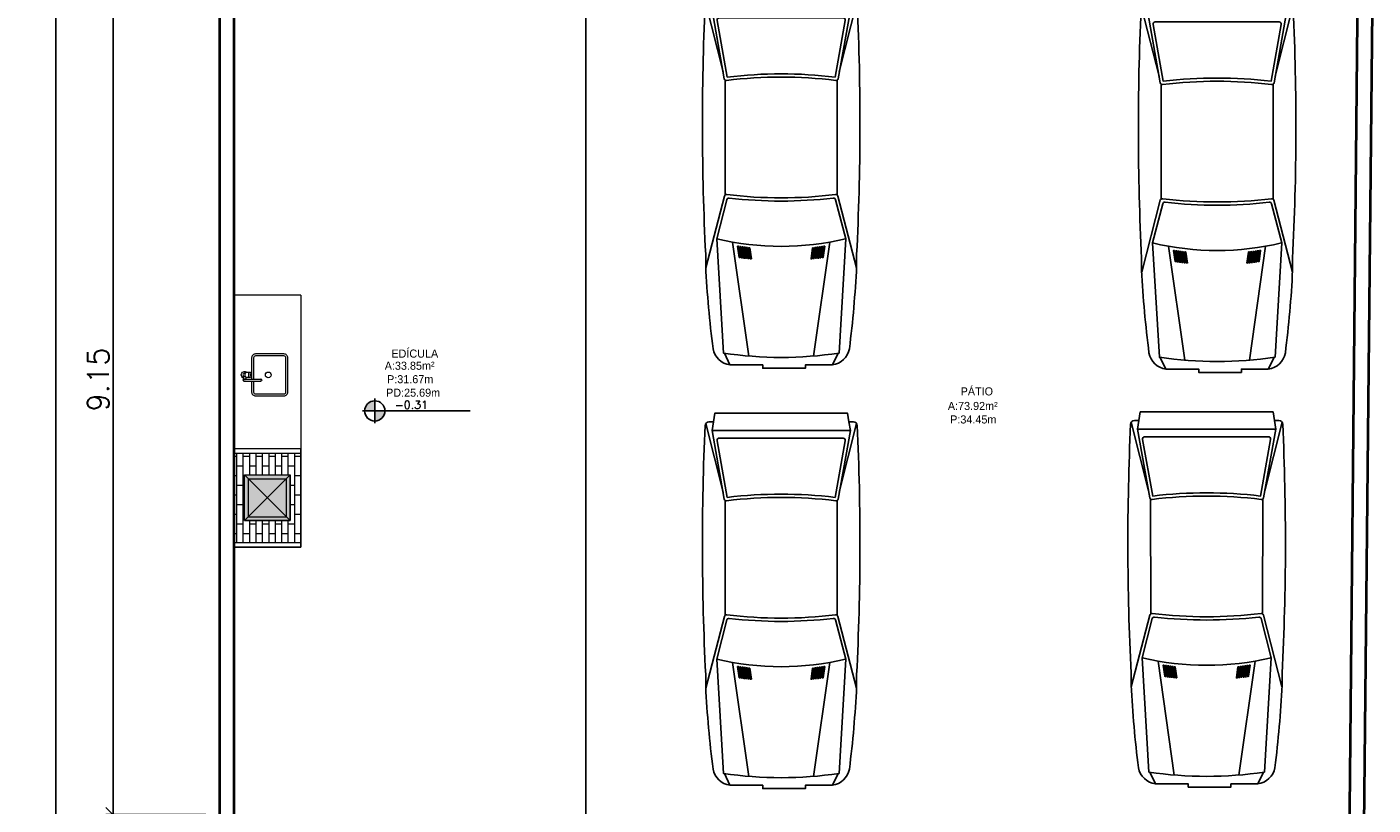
# Model space of a CAD drawing. Header units: millimetres. Extents: x 26 to 1362, y 24 to 358.
# Tile 53 of 256: x 500 to 515, y 163 to 171. Entities that reach past the tile are written whole.
import ezdxf

# ---------------------------------------------------------------- set-up
doc = ezdxf.new("R2010")
doc.units = ezdxf.units.MM
doc.linetypes.add('HIDDEN2', pattern=[4.7625, 3.175, -1.5875])
for name, color, linetype in [('ARQ-PISO', 8, 'Continuous'), ('EXTERN', 7, 'Continuous'), ('EXTERN-I', 251, 'Continuous')]:
    doc.layers.add(name, color=color, linetype=linetype)
for name, color, linetype, lineweight in [('MB_ALVENARIA', 7, 'Continuous', 40), ('MB_COTA', 7, 'Continuous', 13), ('MB_MOBILIÁRIO', 8, 'Continuous', 13), ('MB_TEXTO_0', 7, 'Continuous', 13)]:
    doc.layers.add(name, color=color, linetype=linetype, lineweight=lineweight)
doc.styles.add('AVANT', font='txt')
doc.styles.add('ROMANS', font='romans.shx')
doc.dimstyles.new('LOHAINA 1-150', dxfattribs={"dimscale": 1.5, "dimtxt": 0.15, "dimasz": 0.1, "dimexe": 0.05, "dimexo": 0.1, "dimgap": 0.03, "dimtad": 1, "dimzin": 5, "dimdsep": 46, "dimtxsty": 'ROMANS', "dimblk": 'OBLIQUE', "dimcen": 0, "dimdle": 0.05, "dimclrd": 256, "dimclre": 256, "dimadec": 0, "dimazin": 0, "dimtfac": 1, "dimtofl": 0, "dimtmove": 2, "dimatfit": 3, "dimfxl": 0.04, "dimtolj": 1, "dimtzin": 1, "dimarcsym": 0})

# ---------------------------------------------------------------- blocks, each defined once
blk = doc.blocks.new('Carro_03')
at = {"layer": 'EXTERN'}
blk.add_lwpolyline([(3.4, -0.602), (3.4, -0.644, -0.400755), (3.367, -0.679, -0.024282), (1.057, -0.673), (0.945, -0.673, -0.01958), (0.18, -0.606, -0.323148), (0.03, -0.448), (0.03, -0.198), (0, -0.198), (0, 0.198), (0.03, 0.198), (0.03, 0.502, -0.323148), (0.18, 0.659, -0.01958), (0.945, 0.727), (1.057, 0.727, -0.024282), (3.367, 0.732, -0.400755), (3.4, 0.697), (3.4, 0.655), (3.48, 0.643), (3.48, -0.589)], format="xyb", close=True, dxfattribs=at)
at = {"layer": 'EXTERN-I'}
for p, q in [((3.384, 0.727), (2.748, 0.566)), ((3.32, 0.668), (3.32, -0.615)), ((0.03, 0.502), (0.138, 0.554)), ((1.608, 0.546), (2.673, 0.547)), ((1.169, 0.477), (0.112, 0.327)), ((1.169, -0.423), (0.112, -0.273)), ((0.03, -0.448), (0.138, -0.501)), ((1.608, -0.492), (2.673, -0.493)), ((3.384, -0.673), (2.748, -0.512))]:
    blk.add_line(p, q, dxfattribs=at)
for points in [[(0.14, -0.51, -0.074208), (0.14, 0.563), (1.2, 0.625), (1.563, 0.531, -0.374478), (1.578, 0.51, 0.05791), (1.578, -0.456, -0.374478), (1.563, -0.478), (1.2, -0.572)], [(3.226, -0.567), (2.7, -0.473, 0.06), (2.7, 0.527), (3.226, 0.621, -0.467038), (3.25, 0.601), (3.25, -0.548, -0.467038)], [(1.125, 0.39), (1.022, 0.375, 0.000952), (1.021, 0.365), (1.124, 0.379, -0.000991)], [(1.024, 0.385), (1.127, 0.4, -0.000994), (1.128, 0.41), (1.025, 0.396, 0.000954)], [(1.13, 0.421, -0.000996), (1.131, 0.431), (1.028, 0.416, 0.000956), (1.027, 0.406)], [(1.014, 0.303), (1.116, 0.318, -0.000985), (1.117, 0.328), (1.015, 0.314, 0.000947)], [(1.119, 0.338, -0.000987), (1.12, 0.349), (1.017, 0.334, 0.000948), (1.016, 0.324)], [(1.019, 0.344), (1.121, 0.359, -0.000989), (1.122, 0.369), (1.02, 0.355, 0.00095)], [(1.117, -0.274, -0.000985), (1.116, -0.264), (1.014, -0.25, 0.000947), (1.015, -0.26)], [(1.017, -0.28), (1.12, -0.295, -0.000987), (1.119, -0.285), (1.016, -0.27, 0.000948)], [(1.02, -0.301), (1.122, -0.316, -0.000989), (1.121, -0.305), (1.019, -0.291, 0.00095)], [(1.021, -0.311, 0.000952), (1.022, -0.322), (1.125, -0.336, -0.000991), (1.124, -0.326)], [(1.025, -0.342), (1.128, -0.357, -0.000994), (1.127, -0.346), (1.024, -0.332, 0.000954)], [(1.13, -0.367), (1.027, -0.352, 0.000956), (1.028, -0.363), (1.131, -0.377, -0.000996)]]:
    blk.add_lwpolyline(points, format="xyb", close=True, dxfattribs=at)
for points in [[(0.93, -0.672), (1.596, -0.5, 0.376264), (1.611, -0.478, -0.061052), (1.611, 0.532, 0.376264), (1.596, 0.554), (0.93, 0.726)], [(3.4, -0.602), (3.32, -0.615), (2.685, -0.501, -0.39825), (2.669, -0.479, 0.061136), (2.669, 0.533, -0.39825), (2.685, 0.555), (3.32, 0.668), (3.4, 0.655)]]:
    blk.add_lwpolyline(points, format="xyb", dxfattribs=at)
blk.add_arc((3.722, 0.027), 2.592, 166.6546, 193.3454, dxfattribs=at)
blk = doc.blocks.new('_Oblique')
at = {"color": 0, "linetype": 'ByBlock', "lineweight": -2}
blk.add_line((-0.5, -0.5), (0.5, 0.5), dxfattribs=at)
blk = doc.blocks.new('*D231')
at = {"layer": 'DEFPOINTS', "color": 0, "transparency": 16777216}
for p in [(502.499, 179.551), (500.774, 134.631), (502.499, 134.631)]:
    blk.add_point(p, dxfattribs=at)
at = {"layer": 'MB_COTA', "lineweight": -2, "transparency": 16777216}
for p, q in [((500.774, 179.626), (500.774, 134.556)), ((502.349, 179.551), (500.699, 179.551)), ((502.349, 134.631), (500.699, 134.631))]:
    blk.add_line(p, q, dxfattribs=at)
at = {"layer": 'MB_COTA', "lineweight": -2, "transparency": 16777216, "xscale": 0.15, "yscale": 0.15, "zscale": 0.15}
for p, rotation in [((500.774, 179.551), 90), ((500.774, 134.631), 270)]:
    blk.add_blockref('_Oblique', p, dxfattribs=dict(at, rotation=rotation))
at = {"layer": 'MB_COTA', "color": 0, "transparency": 16777216, "insert": (500.616, 157.091), "char_height": 0.225, "attachment_point": 5, "rotation": 90, "style": 'ROMANS'}
blk.add_mtext('\\A1;44.92', dxfattribs=at)
blk = doc.blocks.new('*D243')
at = {"layer": 'DEFPOINTS', "color": 0, "transparency": 16777216}
for p in [(501.375, 171.691), (502.499, 171.691), (502.499, 162.541)]:
    blk.add_point(p, dxfattribs=at)
at = {"layer": 'MB_COTA', "lineweight": -2, "transparency": 16777216}
for p, q in [((501.375, 162.466), (501.375, 171.766)), ((502.349, 171.691), (501.3, 171.691)), ((502.349, 162.541), (501.3, 162.541))]:
    blk.add_line(p, q, dxfattribs=at)
at = {"layer": 'MB_COTA', "lineweight": -2, "transparency": 16777216, "xscale": 0.15, "yscale": 0.15, "zscale": 0.15}
for p, rotation in [((501.375, 171.691), 90), ((501.375, 162.541), 270)]:
    blk.add_blockref('_Oblique', p, dxfattribs=dict(at, rotation=rotation))
at = {"layer": 'MB_COTA', "color": 0, "transparency": 16777216, "insert": (501.218, 167.116), "char_height": 0.225, "attachment_point": 5, "rotation": 90, "style": 'ROMANS'}
blk.add_mtext('\\A1;9.15', dxfattribs=at)

msp = doc.modelspace()

# ---------------------------------------------------------------- hatches: boundary and pattern name
at = {"transparency": 33554687}
h = msp.add_hatch(color=9, dxfattribs=at)
h.paths.add_polyline_path([(504.1277, 166.786), (504.1277, 166.6797, 0.4142136), (504.234, 166.786)])
h.paths.add_polyline_path([(504.1277, 166.786), (504.1277, 166.8923, 0.4142136), (504.0213, 166.786)])
at = {"layer": 'MB_MOBILIÁRIO', "ltscale": 0.8}
h = msp.add_hatch(color=256, dxfattribs=at)
h.dxf.hatch_style = 2
h.paths.add_polyline_path([(502.759, 165.6323), (502.759, 166.1123), (503.239, 166.1123), (503.239, 165.6323)])

# ---------------------------------------------------------------- linework, layer by layer
at = {"transparency": 33554687}
for p, q in [((504.1277, 166.6564), (504.1277, 166.9156)), ((505.1324, 166.786), (503.9981, 166.786))]:
    msp.add_line(p, q, dxfattribs=at)
msp.add_circle((504.1277, 166.786), 0.1063, dxfattribs=at)
at = {"layer": 'ARQ-PISO'}
msp.add_line((506.349, 171.6915), (506.349, 162.5415), dxfattribs=at)
at = {"layer": 'MB_ALVENARIA'}
msp.add_line((502.499, 134.6315), (502.499, 179.5515), dxfattribs=at)
for points in [[(514.349, 158.993), (514.479, 172.3415)], [(502.649, 162.5415), (502.649, 171.6915)], [(514.499, 158.9915), (514.629, 171.6915)]]:
    msp.add_lwpolyline(points, dxfattribs=at)
at = {"layer": 'MB_MOBILIÁRIO'}
for q in [(502.649, 168.0024), (503.349, 166.3274)]:
    msp.add_line((503.349, 168.0024), q, dxfattribs=at)
at = {"layer": 'MB_MOBILIÁRIO', "ltscale": 0.8}
for p, q in [((502.649, 165.3523), (502.649, 166.3923)), ((502.649, 166.3923), (503.349, 166.3923)), ((502.649, 165.3523), (502.649, 166.3923)), ((502.649, 166.3923), (503.349, 166.3923)), ((503.349, 165.3523), (503.349, 166.3923)), ((503.349, 166.3923), (503.349, 165.3523)), ((502.649, 166.3423), (503.349, 166.3423)), ((502.759, 166.1123), (503.239, 166.1123)), ((502.759, 165.6323), (502.759, 166.1123)), ((502.759, 165.6323), (503.239, 166.1123)), ((502.759, 166.1123), (503.239, 165.6323)), ((502.759, 165.6323), (502.759, 166.1123)), ((502.759, 166.1123), (503.239, 166.1123)), ((503.239, 165.6323), (503.239, 166.1123)), ((503.239, 166.1123), (503.239, 165.6323)), ((502.759, 165.6323), (503.239, 165.6323)), ((503.239, 165.6323), (502.759, 165.6323)), ((502.649, 165.4023), (503.349, 165.4023)), ((502.649, 165.3523), (503.349, 165.3523)), ((503.349, 165.3523), (502.649, 165.3523))]:
    msp.add_line(p, q, dxfattribs=at)
at = {"layer": 'MB_MOBILIÁRIO', "linetype": 'Continuous', "ltscale": 0.8}
for p, q in [((502.6764, 166.3067), (502.649, 166.3067)), ((502.6764, 165.4023), (502.6764, 166.3423)), ((502.7441, 165.4023), (502.7441, 166.3423)), ((502.8119, 166.3067), (502.7441, 166.3067)), ((502.8119, 166.1123), (502.8119, 166.3423)), ((502.8796, 166.1123), (502.8796, 166.3423)), ((502.9474, 166.3067), (502.8796, 166.3067)), ((502.9474, 166.1123), (502.9474, 166.3423)), ((503.0151, 166.1123), (503.0151, 166.3423)), ((503.0828, 166.3067), (503.0151, 166.3067)), ((503.0828, 166.1123), (503.0828, 166.3423)), ((503.1506, 166.1123), (503.1506, 166.3423)), ((503.2183, 166.3067), (503.1506, 166.3067)), ((503.2183, 166.1123), (503.2183, 166.3423)), ((503.2861, 165.4023), (503.2861, 166.3423)), ((503.349, 166.3067), (503.2861, 166.3067)), ((502.6764, 166.1035), (502.649, 166.1035)), ((502.7441, 166.2051), (502.6764, 166.2051)), ((502.759, 166.1035), (502.7441, 166.1035)), ((502.8796, 166.2051), (502.8119, 166.2051)), ((503.0151, 166.2051), (502.9474, 166.2051)), ((503.1506, 166.2051), (503.0828, 166.2051)), ((503.2861, 166.2051), (503.2183, 166.2051)), ((503.349, 166.1035), (503.2861, 166.1035)), ((502.7441, 166.0019), (502.6764, 166.0019)), ((503.2861, 166.0019), (503.239, 166.0019)), ((502.6764, 165.9003), (502.649, 165.9003)), ((502.759, 165.9003), (502.7441, 165.9003)), ((503.349, 165.9003), (503.2861, 165.9003)), ((502.6764, 165.6971), (502.649, 165.6971)), ((502.7441, 165.7987), (502.6764, 165.7987)), ((502.759, 165.6971), (502.7441, 165.6971)), ((503.2861, 165.7987), (503.239, 165.7987)), ((503.349, 165.6971), (503.2861, 165.6971)), ((502.7441, 165.5955), (502.6764, 165.5955)), ((502.8119, 165.4023), (502.8119, 165.6323)), ((502.8796, 165.5955), (502.8119, 165.5955)), ((502.8796, 165.4023), (502.8796, 165.6323)), ((502.9474, 165.4023), (502.9474, 165.6323)), ((503.0151, 165.5955), (502.9474, 165.5955)), ((503.0151, 165.4023), (503.0151, 165.6323)), ((503.0828, 165.4023), (503.0828, 165.6323)), ((503.1506, 165.5955), (503.0828, 165.5955)), ((503.1506, 165.4023), (503.1506, 165.6323)), ((503.2183, 165.4023), (503.2183, 165.6323)), ((503.2861, 165.5955), (503.2183, 165.5955)), ((502.6764, 165.4939), (502.649, 165.4939)), ((502.8119, 165.4939), (502.7441, 165.4939)), ((502.9474, 165.4939), (502.8796, 165.4939)), ((503.0828, 165.4939), (503.0151, 165.4939)), ((503.2183, 165.4939), (503.1506, 165.4939)), ((503.349, 165.4939), (503.2861, 165.4939))]:
    msp.add_line(p, q, dxfattribs=at)
at = {"layer": 'MB_MOBILIÁRIO', "linetype": 'HIDDEN2', "ltscale": 0.8}
for p, q in [((502.799, 166.0723), (503.199, 166.0723)), ((502.799, 165.6723), (502.799, 166.0723)), ((503.199, 165.6723), (503.199, 166.0723)), ((502.799, 165.6723), (503.199, 165.6723))]:
    msp.add_line(p, q, dxfattribs=at)
at = {"layer": 'MB_MOBILIÁRIO'}
for points in [[(502.8326, 167.0999), (502.8326, 166.9849, 0.4142136), (502.8726, 166.9449), (503.1726, 166.9449, 0.4142136), (503.2126, 166.9849), (503.2126, 167.3449, 0.4142136), (503.1726, 167.3849), (502.8726, 167.3849, 0.4142136), (502.8326, 167.3449), (502.8326, 167.1724)], [(502.8526, 167.0999), (502.8526, 166.9849, 0.4142136), (502.8726, 166.9649), (503.1726, 166.9649, 0.4142136), (503.1926, 166.9849), (503.1926, 167.3449, 0.4142136), (503.1726, 167.3649), (502.8726, 167.3649, 0.4142136), (502.8526, 167.3449), (502.8526, 167.1199)], [(502.7435, 167.1333, -1.1816489), (502.783, 167.1899)], [(502.7655, 167.1824), (502.7585, 167.1824, 0.5464635), (502.7426, 167.1576, -0.1078401), (502.7435, 167.1535), (502.7435, 167.1099)], [(502.7435, 167.1559, 0.2632653), (502.7585, 167.1474), (502.7655, 167.1474)], [(502.7697, 167.0999, -2.618034), (502.7697, 167.1199)], [(502.7585, 167.0999, -1), (502.7585, 167.1199)], [(502.8157, 167.1899), (502.7781, 167.1899, 0.1332562), (502.7717, 167.1882, 0.1067563), (502.7656, 167.1826, 0.0828275), (502.7619, 167.1748, 0.0713517), (502.7605, 167.1649, 0.0713517), (502.7619, 167.155, 0.0828275), (502.7656, 167.1473, 0.1067563), (502.7717, 167.1417, 0.1332562), (502.7781, 167.1399), (502.8157, 167.1399)], [(502.783, 167.1399, -0.0832622), (502.7735, 167.1333)], [(502.921, 167.1199, -2), (502.921, 167.0999)], [(502.9285, 167.1199, -1), (502.9285, 167.0999)]]:
    msp.add_lwpolyline(points, format="xyb", dxfattribs=at)
for points in [[(502.7585, 167.1199), (502.9285, 167.1199)], [(502.7585, 167.0999), (502.9285, 167.0999)], [(502.7735, 167.1199), (502.7735, 167.1408)], [(502.8326, 167.1575), (502.8326, 167.1199)]]:
    msp.add_lwpolyline(points, dxfattribs=at)
for points in [[(502.8157, 167.1399, 0.1332562), (502.8222, 167.1417, 0.1067563), (502.8282, 167.1473, 0.0828275), (502.832, 167.155, 0.0713517), (502.8334, 167.1649, 0.0713517), (502.832, 167.1748, 0.0828275), (502.8282, 167.1826, 0.1067563), (502.8222, 167.1882, 0.1332562), (502.8157, 167.1899, 0.1332562), (502.8093, 167.1882, 0.1067563), (502.8032, 167.1826, 0.0828275), (502.7995, 167.1748, 0.0713517), (502.7981, 167.1649, 0.0713517), (502.7995, 167.155, 0.0828275), (502.8032, 167.1473, 0.1067563), (502.8093, 167.1417, 0.1332562)], [(502.8232, 167.1724, 0.1332562), (502.8213, 167.1719, 0.1067563), (502.8195, 167.1702, 0.0828275), (502.8184, 167.1679, 0.0713517), (502.8179, 167.1649, 0.0713517), (502.8184, 167.162, 0.0828275), (502.8195, 167.1596, 0.1067563), (502.8213, 167.158, 0.1332562), (502.8232, 167.1574, 0.1332562), (502.8252, 167.158, 0.1067563), (502.827, 167.1596, 0.0828275), (502.8281, 167.162, 0.0713517), (502.8285, 167.1649, 0.0713517), (502.8281, 167.1679, 0.0828275), (502.827, 167.1702, 0.1067563), (502.8252, 167.1719, 0.1332562)]]:
    msp.add_lwpolyline(points, format="xyb", close=True, dxfattribs=at)
msp.add_circle((503.0076, 167.1649), 0.03, dxfattribs=at)

# ---------------------------------------------------------------- block references
at = {"layer": 'MB_MOBILIÁRIO', "xscale": 1.133858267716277, "yscale": 1.133858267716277, "zscale": 1.133858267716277, "rotation": 89.99999999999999}
for p in [(508.4332, 167.2354), (513.0191, 167.1916), (508.4332, 162.8152), (512.9087, 162.8294)]:
    msp.add_blockref('Carro_03', p, dxfattribs=at)

# ---------------------------------------------------------------- texts
at = {"layer": 'MB_TEXTO_0'}
for s, style, p in [('EDÍCULA', 'AVANT', (504.3023, 167.3465)), ('A:33.85m²', 'AVANT', (504.2325, 167.2189)), ('P:31.67m', 'AVANT', (504.2568, 167.0772)), ('PD:25.69m', 'AVANT', (504.2467, 166.9356)), ('PÁTIO', 'AVANT', (510.2904, 166.9491)), ('-0.31', 'ROMANS', (504.3378, 166.8083)), ('A:73.92m²', 'AVANT', (510.156, 166.7958)), ('P:34.45m', 'AVANT', (510.1803, 166.6541))]:
    msp.add_text(s, height=0.085, rotation=360, dxfattribs=dict(at, style=style)).set_placement(p)

# ---------------------------------------------------------------- dimensions: what is measured, and where the dimension line sits
at = {"layer": 'MB_COTA'}
for base, p1, p2, picture, middle in [((500.7738, 134.6315), (502.499, 179.5515), (502.499, 134.6315), '*D231', (500.6163, 157.0915)), ((501.3754, 171.6915), (502.499, 162.5415), (502.499, 171.6915), '*D243', (501.2179, 167.1165))]:
    dim = msp.add_linear_dim(base=base, p1=p1, p2=p2, angle=90, dimstyle='LOHAINA 1-150', dxfattribs=at)
    dim.commit()
    dim.dimension.update_dxf_attribs({"geometry": picture, "text_midpoint": middle})

doc.saveas('drawing.dxf')
